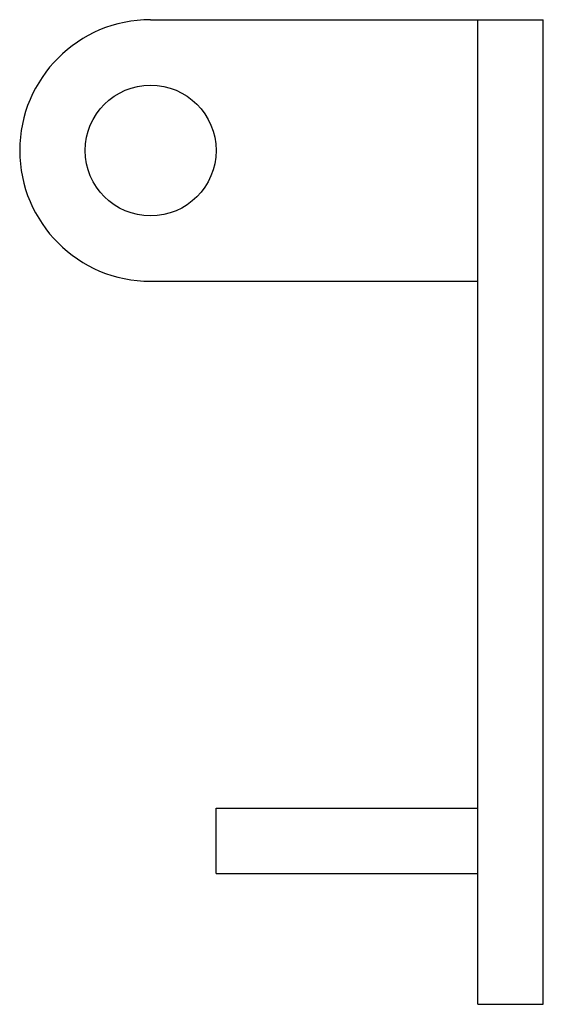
# Model space of a CAD drawing. Extents: x 70.572 to 70.652, y 424.091 to 424.242.
import ezdxf

# ---------------------------------------------------------------- set-up
doc = ezdxf.new("R2010")
doc.units = 0
doc.header["$MEASUREMENT"] = 0
doc.layers.add('LBA', color=1, linetype='CONTINUOUS')

msp = doc.modelspace()

# ---------------------------------------------------------------- linework, layer by layer
at = {"layer": 'LBA'}
for p, q in [((70.59205, 424.24179), (70.65205, 424.24179)), ((70.64205, 424.09122), (70.64205, 424.24179)), ((70.65205, 424.09122), (70.65205, 424.24179)), ((70.59205, 424.20179), (70.64205, 424.20179)), ((70.60205, 424.11122), (70.60205, 424.12122)), ((70.60205, 424.12122), (70.64205, 424.12122)), ((70.60205, 424.11122), (70.64205, 424.11122)), ((70.64205, 424.09122), (70.65205, 424.09122))]:
    msp.add_line(p, q, dxfattribs=at)
msp.add_circle((70.59205, 424.22179), 0.01, dxfattribs=at)
msp.add_arc((70.59205, 424.22179), 0.02, 90, 270, dxfattribs=at)

doc.saveas('drawing.dxf')
